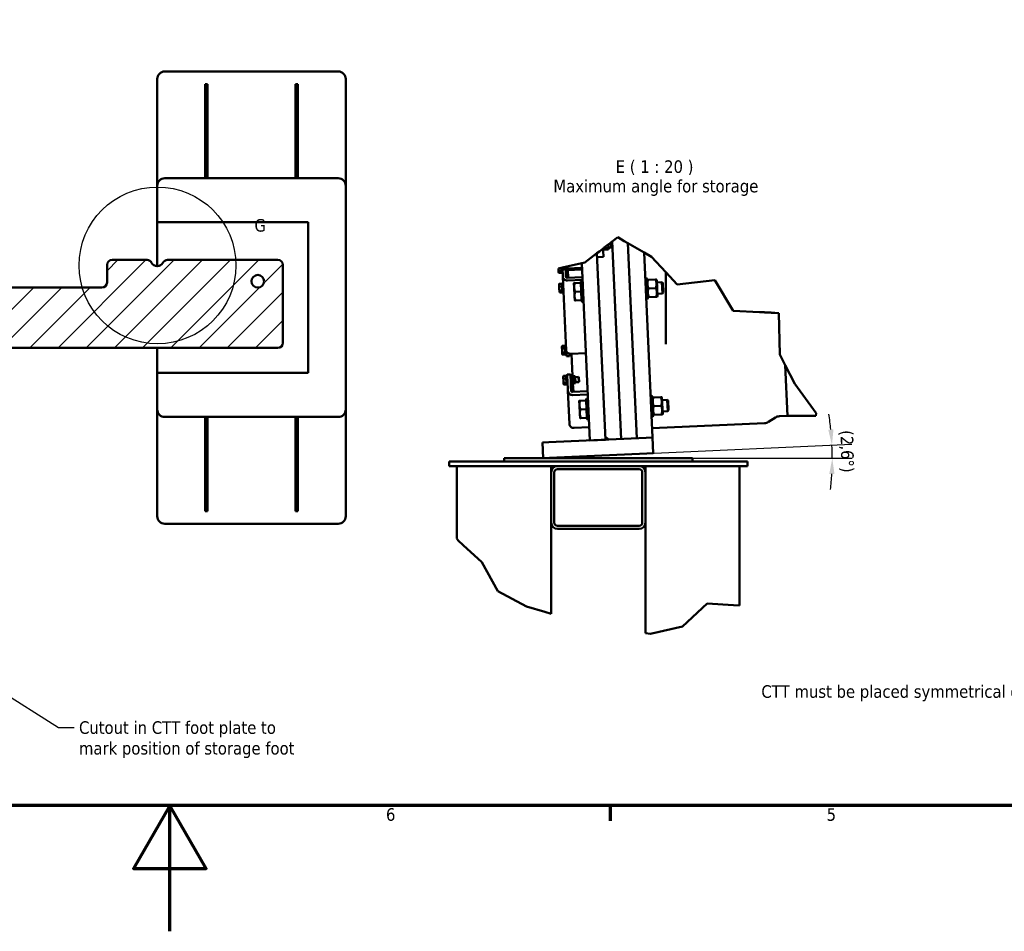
# Model space of a CAD drawing. Header units: millimetres. Extents: x 0 to 63075, y 0 to 44550.
# Tile 5 of 31: x 29744 to 41500, y 0 to 10884. Entities that reach past the tile are written whole.
import ezdxf

# ---------------------------------------------------------------- set-up
doc = ezdxf.new("R2010")
doc.units = ezdxf.units.MM
doc.header["$LTSCALE"] = 75
for name, color, linetype, lineweight in [('Border (ISO)', 7, 'Continuous', 70), ('Break Line (ISO)', 7, 'Continuous', 50), ('Detail Boundary (ISO)', 7, 'Continuous', 25), ('Dimension (ISO)', 7, 'Continuous', 25), ('Hatch (ISO)', 7, 'Continuous', 18), ('Symbol (ISO)', 7, 'Continuous', 25), ('Visible (ISO)', 7, 'Continuous', 50)]:
    doc.layers.add(name, color=color, linetype=linetype, lineweight=lineweight)
doc.styles.add('Label Text (ISO)', font='tahoma.ttf')
doc.styles.add('Note Text (ISO)', font='tahoma.ttf')
doc.dimstyles.new('Default (ISO)', dxfattribs={"dimscale": 75, "dimtxt": 2, "dimasz": 2.5, "dimexe": 3.175, "dimexo": 0, "dimgap": 0.762, "dimtad": 1, "dimrnd": 1e-08, "dimtxsty": 'Note Text (ISO)', "dimcen": 0.09, "dimdle": 10, "dimclrd": 256, "dimclre": 256, "dimclrt": 256, "dimazin": 2, "dimtfac": 1, "dimtmove": 0, "dimatfit": 3, "dimfxl": 1, "dimtolj": 1, "dimtzin": 0, "dimlwd": -1, "dimlwe": -1, "dimarcsym": 0})
doc.dimstyles.new('Default - Method 1b (ISO)$7', dxfattribs={"dimscale": 75, "dimtxt": 2, "dimasz": 2.5, "dimexe": 3.175, "dimexo": 0, "dimgap": 0.762, "dimtad": 1, "dimtoh": 1, "dimrnd": 1e-08, "dimtxsty": 'Note Text (ISO)', "dimcen": 0.09, "dimdle": 10, "dimclrd": 256, "dimclre": 256, "dimclrt": 256, "dimazin": 2, "dimtfac": 1.75, "dimtmove": 0, "dimatfit": 3, "dimfxl": 1, "dimtolj": 1, "dimlwd": -1, "dimlwe": -1, "dimarcsym": 0})

# ---------------------------------------------------------------- blocks, each defined once
blk = doc.blocks.new('Borders Default Border')
at = {"layer": 'Border (ISO)'}
blk.add_line((490.58, 20), (490.58, 17.6), dxfattribs=at)
at = {"layer": 'Border (ISO)', "flags": 128}
for points in [[(20, 20), (20, 574), (821, 574), (821, 20), (20, 20)], [(420.5, 0), (420.5, 20), (414.73, 10), (426.27, 10), (420.5, 20)]]:
    blk.add_lwpolyline(points, dxfattribs=at)
at = {"layer": 'Border (ISO)', "char_height": 2, "attachment_point": 7, "style": 'Label Text (ISO)'}
for s, insert in [('6', (454.9, 17.56)), ('5', (525.04, 17.56))]:
    blk.add_mtext(s, dxfattribs=dict(at, insert=insert))
blk = doc.blocks.new('*D32')
at = {"layer": 'Defpoints', "color": 0, "transparency": 16777216}
for p in [(35996, 5648), (37232, 5704), (37777, 5648), (39444, 5751)]:
    blk.add_point(p, dxfattribs=at)
at = {"layer": 'Dimension (ISO)', "transparency": 16777216}
for p, q in [((37232, 5704), (39680, 5814)), ((37777, 5648), (39684, 5648))]:
    blk.add_line(p, q, dxfattribs=at)
for start, end in [(5.6886, 8.8029), (0, 2.5743), (353.7714, 356.8857)]:
    blk.add_arc((35996, 5648), 3450, start, end, dxfattribs=at)
for points in [[(39460, 5992), (39398, 5988), (39442, 5803)], [(39410, 5461), (39472, 5460), (39446, 5648)]]:
    blk.add_solid(points, dxfattribs=at)
at = {"layer": 'Dimension (ISO)', "transparency": 16777216, "insert": (39695, 5985), "char_height": 150, "attachment_point": 1, "rotation": 271.1847, "style": 'Note Text (ISO)'}
blk.add_mtext('\\A1;(2,6°)', dxfattribs=at)
blk = doc.blocks.new('2dDetail2')
at = {"layer": 'Detail Boundary (ISO)'}
blk.add_circle((418.52, 106), 12.48, dxfattribs=at)
at = {"layer": 'Detail Boundary (ISO)', "insert": (433.96, 111.34), "char_height": 2, "attachment_point": 7, "style": 'Label Text (ISO)'}
blk.add_mtext('G', dxfattribs=at)

msp = doc.modelspace()

# ---------------------------------------------------------------- hatches: boundary and pattern name
at = {"layer": 'Hatch (ISO)'}
h = msp.add_hatch(dxfattribs=at)
h.set_pattern_fill('ANSI31', color=256, scale=1905, style=0)
h.set_pattern_definition([(45, (0, 0), (-168.3798, 168.3798), [])])
edge = h.paths.add_edge_path()
edge.add_ellipse((23946.6591, 7955.5212), major_axis=(0, 60), ratio=1, start_angle=0, end_angle=90)
edge.add_line((23886.6591, 7955.5212), (23886.6591, 7745.5212))
edge.add_ellipse((23826.6591, 7745.5212), major_axis=(60, 0), ratio=1, start_angle=270, end_angle=360, ccw=False)
edge.add_line((23826.6591, 7685.5212), (21546.6591, 7685.5212))
edge.add_ellipse((21546.6591, 7745.5212), major_axis=(0, -60), ratio=1, start_angle=270, end_angle=360, ccw=False)
edge.add_line((21486.6591, 7745.5212), (21486.6591, 7955.5212))
edge.add_ellipse((21426.6591, 7955.5212), major_axis=(60, 0), ratio=1, start_angle=0, end_angle=90)
edge.add_line((21426.6591, 8015.5212), (21007.5929, 8015.5212))
edge.add_ellipse((21007.5929, 7955.5212), major_axis=(0, 60), ratio=1, start_angle=0, end_angle=63.61220004)
edge.add_ellipse((20886.6591, 8015.5212), major_axis=(67.1855, -33.3333), ratio=1, start_angle=232.77559992, end_angle=360, ccw=False)
edge.add_ellipse((20765.7252, 7955.5212), major_axis=(53.7484, 26.6667), ratio=1, start_angle=0, end_angle=63.61220004)
edge.add_line((20765.7252, 8015.5212), (19446.6591, 8015.5212))
edge.add_ellipse((19446.6591, 7955.5212), major_axis=(0, 60), ratio=1, start_angle=0, end_angle=90)
edge.add_line((19386.6591, 7955.5212), (19386.6591, 7025.5212))
edge.add_ellipse((19446.6591, 7025.5212), major_axis=(-60, 0), ratio=1, start_angle=0, end_angle=90)
edge.add_line((19446.6591, 6965.5212), (32826.6591, 6965.5212))
edge.add_ellipse((32826.6591, 7025.5212), major_axis=(0, -60), ratio=1, start_angle=0, end_angle=90)
edge.add_line((32886.6591, 7025.5212), (32886.6591, 7955.5212))
edge.add_ellipse((32826.6591, 7955.5212), major_axis=(60, 0), ratio=1, start_angle=0, end_angle=90)
edge.add_line((32826.6591, 8015.5212), (31507.5929, 8015.5212))
edge.add_ellipse((31507.5929, 7955.5212), major_axis=(0, 60), ratio=1, start_angle=0, end_angle=63.61220004)
edge.add_ellipse((31386.6591, 8015.5212), major_axis=(67.1855, -33.3333), ratio=1, start_angle=232.77559992, end_angle=360, ccw=False)
edge.add_ellipse((31265.7252, 7955.5212), major_axis=(53.7484, 26.6667), ratio=1, start_angle=0, end_angle=63.61220004)
edge.add_line((31265.7252, 8015.5212), (30846.6591, 8015.5212))
edge.add_ellipse((30846.6591, 7955.5212), major_axis=(0, 60), ratio=1, start_angle=0, end_angle=90)
edge.add_line((30786.6591, 7955.5212), (30786.6591, 7745.5212))
edge.add_ellipse((30726.6591, 7745.5212), major_axis=(60, 0), ratio=1, start_angle=270, end_angle=360, ccw=False)
edge.add_line((30726.6591, 7685.5212), (28446.6591, 7685.5212))
edge.add_ellipse((28446.6591, 7745.5212), major_axis=(0, -60), ratio=1, start_angle=270, end_angle=360, ccw=False)
edge.add_line((28386.6591, 7745.5212), (28386.6591, 7955.5212))
edge.add_ellipse((28326.6591, 7955.5212), major_axis=(60, 0), ratio=1, start_angle=0, end_angle=90)
edge.add_line((28326.6591, 8015.5212), (23946.6591, 8015.5212))
edge = h.paths.add_edge_path(flags=0)
edge.add_ellipse((19686.6591, 7760.5212), major_axis=(-75, 0), ratio=1, start_angle=0, end_angle=360)
edge = h.paths.add_edge_path(flags=0)
edge.add_ellipse((32586.6591, 7760.5212), major_axis=(-75, 0), ratio=1, start_angle=0, end_angle=360)

# ---------------------------------------------------------------- linework, layer by layer
at = {"layer": 'Break Line (ISO)'}
for p, q in [((36802.9682, 8224.0667), (36816.8682, 8234.8472)), ((36818.0627, 8235.7736), (36816.8682, 8234.8472)), ((36883.5234, 8286.5427), (36818.0627, 8235.7736)), ((36961.4068, 8241.3458), (36883.5234, 8286.5427)), ((36961.4068, 8241.3458), (37006.683, 8215.0714)), ((36636.6976, 8095.1128), (36665.9337, 8117.7873)), ((36709.2436, 8151.3771), (36665.9337, 8117.7873)), ((36717.4051, 8157.7068), (36709.2436, 8151.3771)), ((36724.1296, 8162.9221), (36770.9762, 8199.2548)), ((36802.7301, 8223.8821), (36773.8096, 8201.4523)), ((37006.683, 8215.0714), (37199.4007, 8103.2345)), ((36492.6419, 7983.388), (36636.6976, 8095.1128)), ((37286.6129, 8052.6239), (37199.4007, 8103.2345)), ((37458.4623, 7869.565), (37286.6129, 8052.6239)), ((36175.6843, 7912.6027), (36209.8711, 7920.2375)), ((36212.8446, 7920.9016), (36209.8711, 7920.2375)), ((36223.994, 7923.3915), (36215.632, 7921.5241)), ((36276.0246, 7935.0114), (36223.994, 7923.3915)), ((36276.0246, 7935.0114), (36454.4152, 7974.8509)), ((36454.4152, 7974.8509), (36492.6419, 7983.388)), ((37595.7255, 7723.3484), (37458.4623, 7869.565)), ((38042.5484, 7774.0795), (37595.7255, 7723.3484)), ((38261.5605, 7408.8699), (38042.5484, 7774.0795)), ((38577.6747, 7392.8534), (38261.5605, 7408.8699)), ((38807.7377, 7381.1968), (38758.4127, 7383.6959)), ((38819.6939, 6884.4378), (38807.7377, 7381.1968)), ((38883.9998, 6759.5819), (38819.6939, 6884.4378)), ((38998.8866, 6536.5185), (38883.9998, 6759.5819)), ((39254.5921, 6184.6726), (38998.8866, 6536.5185)), ((39249.3544, 6154.4067), (39254.5921, 6184.6726)), ((34964.7123, 4688.6594), (34978.305, 4666.6109)), ((34978.305, 4666.6109), (35039.7123, 4610.0339)), ((35261.5809, 4405.6179), (35039.7123, 4610.0339)), ((35452.6949, 4061.3943), (35261.5809, 4405.6179)), ((35793.7235, 3879.0006), (35452.6949, 4061.3943)), ((37953.4354, 3913.4471), (37658.1246, 3638.3897)), ((38264.7123, 3892.9559), (37953.4354, 3913.4471)), ((38264.7123, 3892.9559), (38339.7123, 3888.0187)), ((36014.7123, 3813.0018), (35793.7235, 3879.0006)), ((36014.7123, 3813.0018), (36089.7123, 3790.6029)), ((37214.7123, 3557.5414), (37274.0958, 3551.5428)), ((37274.0958, 3551.5428), (37289.7123, 3555.0744)), ((37658.1246, 3638.3897), (37289.7123, 3555.0744))]:
    msp.add_line(p, q, dxfattribs=at)
for points, weights in [([(36717.4051, 8157.7068), (36718.7963, 8158.7858), (36720.1255, 8159.8167)], [1, 1.00024773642, 1]), ([(36720.1255, 8159.8167), (36721.7868, 8161.1052), (36724.1296, 8162.9221)], [1.00703199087, 1.01009292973, 1.00422787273]), ([(36770.9762, 8199.2548), (36772.4813, 8200.4221), (36773.8096, 8201.4523)], [1.00391524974, 1.00513567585, 1.00357783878]), ([(36802.7301, 8223.8821), (36802.9682, 8224.0667), (36802.9682, 8224.0667)], [1, 1.00121559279, 1.00121559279]), ([(36175.6795, 7912.6016), (36175.6819, 7912.6021), (36175.6843, 7912.6027)], [1, 1.00000332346, 1.00000663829]), ([(36212.8446, 7920.9016), (36214.2028, 7921.2049), (36215.632, 7921.5241)], [1, 1.00032395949, 1]), ([(38624.7042, 7390.4705), (38668.5669, 7388.2482), (38711.3833, 7386.0788)], [1, 1.00001645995, 1])]:
    msp.add_rational_spline(points, weights, degree=2, dxfattribs=at)
for points, knots in [([(38577.6747, 7392.8534), (38582.5177, 7392.608), (38587.6585, 7392.3475), (38597.4195, 7391.853), (38602.0457, 7391.6186), (38611.8452, 7391.1221), (38617.5892, 7390.831), (38623.4107, 7390.5361), (38624.0623, 7390.5031), (38624.7042, 7390.4705)], [0, 0, 0, 0, 0.3918442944, 0.3918442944, 0.7836885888, 0.7836885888, 1.3543708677, 1.3543708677, 1.4274228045, 1.4274228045, 1.4274228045, 1.4274228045]), ([(38711.3833, 7386.0788), (38712.0217, 7386.0464), (38712.6697, 7386.0136), (38718.5193, 7385.7172), (38724.3012, 7385.4243), (38734.1282, 7384.9264), (38738.7256, 7384.6934), (38748.4439, 7384.201), (38753.5714, 7383.9412), (38758.4127, 7383.6959)], [9.1550922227, 9.1550922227, 9.1550922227, 9.1550922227, 9.2285358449, 9.2285358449, 9.8091152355, 9.8091152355, 10.2011641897, 10.2011641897, 10.5932131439, 10.5932131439, 10.5932131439, 10.5932131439])]:
    msp.add_open_spline(points, degree=3, knots=knots, dxfattribs=at)
at = {"layer": 'Visible (ISO)'}
for p, q in [((33546.6591, 10265.5212), (31476.6591, 10265.5212)), ((31386.6591, 10175.5212), (31386.6591, 8900.5212)), ((31986.6591, 10115.5212), (31956.6591, 10115.5212)), ((31956.6591, 10115.5212), (31956.6591, 10085.2895)), ((31986.6591, 10115.5212), (31986.6591, 10085.2895)), ((33066.6591, 10115.5212), (33036.6591, 10115.5212)), ((33036.6591, 10115.5212), (33036.6591, 10085.2895)), ((33066.6591, 10115.5212), (33066.6591, 10085.2895)), ((33636.6591, 8900.5212), (33636.6591, 10175.5212)), ((31956.6591, 9079.3556), (31956.6591, 10085.2895)), ((31986.6591, 9079.3556), (31986.6591, 10085.2895)), ((33036.6591, 9079.3556), (33036.6591, 10085.2895)), ((33066.6591, 9079.3556), (33066.6591, 10085.2895)), ((31956.6591, 9079.3556), (31956.6591, 9049.5873)), ((31986.6591, 9079.3556), (31986.6591, 9049.5873)), ((33036.6591, 9079.3556), (33036.6591, 9049.5873)), ((33066.6591, 9079.3556), (33066.6591, 9049.5873)), ((33546.6591, 8990.5212), (31476.6591, 8990.5212)), ((31956.6591, 8990.5212), (31956.6591, 9049.5873)), ((31986.6591, 8990.5212), (31986.6591, 9049.5873)), ((33036.6591, 8990.5212), (33036.6591, 9049.5873)), ((33066.6591, 8990.5212), (33066.6591, 9049.5873)), ((31386.6591, 8900.5212), (31386.6591, 8465.5212)), ((33636.6591, 6230.5212), (33636.6591, 8900.5212)), ((31386.6591, 7940.5212), (31386.6591, 8465.5212)), ((31386.6591, 8465.5212), (33186.6591, 8465.5212)), ((33186.6591, 8465.5212), (33186.6591, 6665.5212)), ((36818.0627, 8235.7736), (36818.1019, 8234.9026)), ((36818.1019, 8234.9026), (36818.0627, 8235.7736)), ((36818.1019, 8234.9026), (36924.0945, 5877.4638)), ((36924.0945, 5877.4638), (36818.1019, 8234.9026)), ((36709.2436, 8151.3771), (36710.6634, 8119.7984)), ((36718.463, 8134.1765), (36710.034, 8133.7975)), ((36710.6634, 8119.7984), (36713.5108, 8056.4697)), ((36718.463, 8134.1765), (36717.4051, 8157.7068)), ((36721.1464, 8137.1125), (36718.463, 8134.1765)), ((36720.1255, 8159.8167), (36721.1464, 8137.1125)), ((36720.6411, 8148.3511), (36724.1836, 8142.8064)), ((36725.8839, 8157.378), (36770.0532, 8159.3639)), ((36726.6819, 8139.6302), (36770.8512, 8141.6161)), ((36776.085, 8150.844), (36773.0544, 8145.0036)), ((36776.085, 8150.844), (36773.8096, 8201.4523)), ((36775.5376, 8163.0192), (36805.4062, 8164.3621)), ((36805.4062, 8164.3621), (36802.7301, 8223.8821)), ((36807.5145, 8219.912), (36802.9682, 8224.0667)), ((36809.7962, 8169.165), (36805.4062, 8164.3621)), ((36807.5145, 8219.912), (36809.7962, 8169.165)), ((37006.683, 8215.0714), (37111.4053, 5885.8855)), ((37111.4053, 5885.8855), (37006.683, 8215.0714)), ((31265.7252, 8015.5212), (30846.6591, 8015.5212)), ((32826.6591, 8015.5212), (31507.5929, 8015.5212)), ((36636.6976, 8095.1128), (36736.7838, 5869.0421)), ((36713.6686, 8052.9598), (36638.7443, 8049.5911)), ((36713.5108, 8056.4697), (36713.6686, 8052.9598)), ((37199.4007, 8103.2345), (37298.7161, 5894.3071)), ((30786.6591, 7955.5212), (30786.6591, 7745.5212)), ((32886.6591, 7025.5212), (32886.6591, 7955.5212)), ((36175.6795, 7912.6016), (36175.7186, 7911.7334)), ((36175.7186, 7911.7334), (36177.4538, 7873.1387)), ((36211.3505, 7887.3313), (36180.9005, 7885.9623)), ((36209.8711, 7920.2375), (36211.3505, 7887.3313)), ((36211.3505, 7887.3313), (36212.4874, 7862.0452)), ((36215.5513, 7860.6998), (36212.8446, 7920.9016)), ((36215.632, 7921.5241), (36218.4873, 7858.0165)), ((36223.994, 7923.3915), (36225.7957, 7883.3189)), ((36227.059, 7855.2223), (36225.7957, 7883.3189)), ((36263.2579, 7885.0032), (36264.5211, 7856.9066)), ((36272.8074, 7860.4588), (36271.3839, 7892.1195)), ((36274.1704, 7892.763), (36275.4908, 7863.3948)), ((36456.882, 7919.9853), (36277.0637, 7911.9005)), ((36457.7242, 7901.2542), (36277.9059, 7893.1694)), ((36293.2079, 7803.2996), (36289.1445, 7893.6747)), ((36454.4152, 7974.8509), (36549.473, 5860.6205)), ((36177.4538, 7873.1387), (36177.7098, 7867.4445)), ((36177.7098, 7867.4445), (36181.7674, 7861.0936)), ((36212.4874, 7862.0452), (36182.0374, 7860.6762)), ((36212.0478, 7871.8224), (36215.0452, 7871.9572)), ((36215.5513, 7860.6998), (36218.4873, 7858.0165)), ((36218.4873, 7858.0165), (36226.9163, 7858.3955)), ((36227.059, 7855.2223), (36228.2094, 7829.6351)), ((36228.9387, 7813.4135), (36228.2094, 7829.6351)), ((36268.2679, 6938.6722), (36228.9387, 7813.4135)), ((36272.8074, 7860.4588), (36264.3785, 7860.0798)), ((36265.6715, 7831.3195), (36264.5211, 7856.9066)), ((36265.6715, 7831.3195), (36266.4009, 7815.0979)), ((36275.4908, 7863.3948), (36272.8074, 7860.4588)), ((36274.9855, 7874.6334), (36276.7422, 7871.8837)), ((36280.7769, 7871.46), (36290.1244, 7871.8803)), ((36281.9692, 7802.7943), (36461.7876, 7810.8791)), ((36463.2462, 7778.436), (36283.4279, 7770.3512)), ((36445.3883, 7758.173), (36449.8606, 7763.0663)), ((36449.8606, 7763.0663), (36463.9089, 7763.6979)), ((36449.8606, 7763.0663), (36460.9772, 7515.8161)), ((37227.2003, 7798.0162), (37213.152, 7797.3846)), ((37238.3169, 7550.766), (37227.2003, 7798.0162)), ((37232.0936, 7793.544), (37227.2003, 7798.0162)), ((37232.0936, 7793.544), (37242.7891, 7555.6593)), ((37233.1379, 7770.3174), (37237.027, 7777.8122)), ((37246.2285, 7778.2259), (37335.523, 7782.2407)), ((37349.2705, 7775.5389), (37344.7245, 7782.6544)), ((37357.8775, 7584.1073), (37349.2705, 7775.5389)), ((37458.4623, 7869.565), (37458.4623, 7009.4924)), ((30726.6591, 7685.5212), (28446.6591, 7685.5212)), ((36184.1863, 7723.3978), (36186.1582, 7727.1977)), ((36184.1863, 7723.3978), (36184.604, 7714.1079)), ((36184.604, 7714.1079), (36186.4713, 7672.5752)), ((36186.4713, 7672.5752), (36188.0748, 7636.9105)), ((36218.3588, 7731.4577), (36187.9088, 7730.0887)), ((36219.7796, 7699.8573), (36189.3296, 7698.4882)), ((36222.0935, 7648.3923), (36191.6435, 7647.0232)), ((36218.3588, 7731.4577), (36219.7796, 7699.8573)), ((36218.7786, 7722.119), (36221.776, 7722.2537)), ((36219.7796, 7699.8573), (36222.0935, 7648.3923)), ((36221.2699, 7733.5111), (36223.9532, 7736.4471)), ((36226.0702, 7626.744), (36221.2699, 7733.5111)), ((36222.0935, 7648.3923), (36222.9866, 7628.5278)), ((36223.9532, 7736.4471), (36232.3822, 7736.8261)), ((36223.9532, 7736.4471), (36229.0062, 7624.0606)), ((36361.814, 7738.4618), (36364.1299, 7686.9513)), ((36364.1299, 7686.9513), (36368.7618, 7583.9304)), ((36443.1068, 7742.1168), (36371.0154, 7738.8755)), ((36443.1068, 7742.1168), (36447.7387, 7639.0959)), ((36443.4344, 7734.8304), (36446.4318, 7734.9652)), ((36456.0838, 7520.2883), (36445.3883, 7758.173)), ((37250.8604, 7675.205), (37340.1549, 7679.2197)), ((37350.5422, 7747.255), (37412.5275, 7750.0419)), ((37418.5911, 7615.1781), (37412.5275, 7750.0419)), ((37422.1336, 7741.2627), (37412.5275, 7750.0419)), ((37422.1336, 7741.2627), (37427.3706, 7624.7839)), ((36188.0748, 7636.9105), (36188.2287, 7633.4886)), ((36188.2287, 7633.4886), (36190.5336, 7629.881)), ((36222.9866, 7628.5278), (36192.5366, 7627.1588)), ((36222.5667, 7637.8666), (36225.5641, 7638.0013)), ((36226.0702, 7626.744), (36229.0062, 7624.0606)), ((36229.0062, 7624.0606), (36237.4352, 7624.4396)), ((36368.7618, 7583.9304), (36371.0778, 7532.42)), ((36447.7387, 7639.0959), (36375.6473, 7635.8546)), ((36452.3707, 7536.075), (36380.2792, 7532.8337)), ((36447.7387, 7639.0959), (36452.3707, 7536.075)), ((36452.0431, 7543.3613), (36455.0404, 7543.4961)), ((37238.3169, 7550.766), (37224.2686, 7550.1344)), ((37242.7891, 7555.6593), (37238.3169, 7550.766)), ((37241.7448, 7578.8858), (37246.2909, 7571.7703)), ((37255.4923, 7572.1841), (37344.7869, 7576.1988)), ((37357.8775, 7584.1073), (37353.9883, 7576.6125)), ((37356.6058, 7612.3912), (37418.5911, 7615.1781)), ((37427.3706, 7624.7839), (37418.5911, 7615.1781)), ((36456.0838, 7520.2883), (36460.9772, 7515.8161)), ((36460.9772, 7515.8161), (36475.0255, 7516.4477)), ((19446.6591, 6965.5212), (32826.6591, 6965.5212)), ((31386.6591, 6665.5212), (31386.6591, 6965.5212)), ((36217.5736, 6980.814), (36221.0448, 6987.5034)), ((36217.5736, 6980.814), (36217.8595, 6974.4541)), ((36217.8595, 6974.4541), (36219.6247, 6935.1938)), ((36251.7263, 6989.3124), (36221.2763, 6987.9433)), ((36252.9231, 6962.6951), (36222.4731, 6961.326)), ((36251.7263, 6989.3124), (36252.9231, 6962.6951)), ((36252.1659, 6979.5352), (36255.1633, 6979.6699)), ((36252.9231, 6962.6951), (36255.2567, 6910.7917)), ((36254.6571, 6990.9273), (36257.3404, 6993.8633)), ((36259.4575, 6884.1602), (36254.6571, 6990.9273)), ((36257.3404, 6993.8633), (36265.7694, 6994.2423)), ((36257.3404, 6993.8633), (36262.3934, 6881.4768)), ((36271.4412, 6868.0945), (36268.2679, 6938.6722)), ((36219.6247, 6935.1938), (36221.3599, 6896.5991)), ((36221.3599, 6896.5991), (36221.616, 6890.9048)), ((36221.616, 6890.9048), (36225.6735, 6884.5539)), ((36255.2567, 6910.7917), (36224.8067, 6909.4226)), ((36256.3936, 6885.5056), (36225.9436, 6884.1365)), ((36255.2567, 6910.7917), (36256.3936, 6885.5056)), ((36255.954, 6895.2828), (36258.9513, 6895.4176)), ((36259.4575, 6884.1602), (36262.3934, 6881.4768)), ((36262.3934, 6881.4768), (36270.8224, 6881.8558)), ((36271.554, 6865.585), (36271.4412, 6868.0945)), ((36271.554, 6865.585), (36309.0161, 6867.2693)), ((36307.6871, 6896.8295), (36308.9033, 6869.7788)), ((36316.7136, 6883.9191), (36308.2846, 6883.5401)), ((36308.9033, 6869.7788), (36309.0161, 6867.2693)), ((36316.7136, 6883.9191), (36316.1852, 6895.6713)), ((36319.3969, 6886.8551), (36316.7136, 6883.9191)), ((36319.0056, 6895.5574), (36319.3969, 6886.8551)), ((36320.5164, 6895.5506), (36320.6483, 6895.3441)), ((36322.7571, 6895.6099), (36502.5754, 6903.6947)), ((36324.683, 6894.9204), (36341.2053, 6895.6632)), ((36345.9444, 6630.3577), (36334.0305, 6895.3406)), ((36345.2765, 6896.6223), (36345.1856, 6896.4473)), ((38911.2395, 6153.7285), (38883.9998, 6759.5819)), ((38883.9998, 6759.5819), (38911.2395, 6153.7285)), ((31386.6591, 6665.5212), (31386.6591, 6230.5212)), ((33186.6591, 6665.5212), (31386.6591, 6665.5212)), ((36233.5853, 6624.6875), (36235.5572, 6628.4875)), ((36233.5853, 6624.6875), (36234.003, 6615.3977)), ((36234.003, 6615.3977), (36235.8704, 6573.8649)), ((36267.7578, 6632.7475), (36237.3078, 6631.3784)), ((36269.1786, 6601.147), (36238.7286, 6599.7779)), ((36267.7578, 6632.7475), (36269.1786, 6601.147)), ((36268.1777, 6623.4087), (36271.175, 6623.5435)), ((36269.1786, 6601.147), (36271.4925, 6549.682)), ((36270.6689, 6634.8009), (36273.3522, 6637.7368)), ((36275.4692, 6528.0337), (36270.6689, 6634.8009)), ((36273.3522, 6637.7368), (36281.7812, 6638.1158)), ((36273.3522, 6637.7368), (36278.4052, 6525.3504)), ((36281.3445, 6647.8293), (36318.8066, 6649.5136)), ((36281.9972, 6633.3118), (36281.3445, 6647.8293)), ((36285.4436, 6556.6576), (36281.9972, 6633.3118)), ((36318.8066, 6649.5136), (36319.4594, 6634.9961)), ((36327.6723, 6640.1791), (36319.2434, 6639.8001)), ((36322.9058, 6558.3419), (36319.4594, 6634.9961)), ((36332.7253, 6527.7927), (36327.6723, 6640.1791)), ((36330.6083, 6637.4958), (36327.6723, 6640.1791)), ((36330.6083, 6637.4958), (36335.4087, 6530.7286)), ((36331.1136, 6626.2571), (36332.6165, 6629.1533)), ((36336.5969, 6629.9374), (36353.1191, 6630.6803)), ((36336.6536, 6628.6765), (36353.1758, 6629.4194)), ((36338.7025, 6583.1048), (36355.2248, 6583.8476)), ((36358.9106, 6627.5069), (36357.1538, 6630.2566)), ((36358.9106, 6627.5069), (36377.6416, 6628.3491)), ((36358.9106, 6627.5069), (36362.7003, 6543.2171)), ((36377.6416, 6628.3491), (36381.4314, 6544.0592)), ((36378.189, 6616.1739), (36416.9736, 6617.9177)), ((36419.6685, 6557.9782), (36416.9736, 6617.9177)), ((36421.7769, 6613.5281), (36416.9736, 6617.9177)), ((36421.7769, 6613.5281), (36424.0585, 6562.7811)), ((36235.8704, 6573.8649), (36237.4739, 6538.2002)), ((36237.4739, 6538.2002), (36237.6277, 6534.7783)), ((36237.6277, 6534.7783), (36239.9326, 6531.1707)), ((36271.4925, 6549.682), (36241.0425, 6548.313)), ((36272.3856, 6529.8176), (36241.9356, 6528.4485)), ((36271.4925, 6549.682), (36272.3856, 6529.8176)), ((36271.9657, 6539.1563), (36274.9631, 6539.2911)), ((36275.4692, 6528.0337), (36278.4052, 6525.3504)), ((36278.4052, 6525.3504), (36286.8342, 6525.7293)), ((36286.4537, 6534.193), (36285.4436, 6556.6576)), ((36288.3481, 6492.0572), (36286.4537, 6534.193)), ((36288.3481, 6492.0572), (36289.3582, 6469.5927)), ((36290.1787, 6451.3417), (36289.3582, 6469.5927)), ((36322.9058, 6558.3419), (36323.9158, 6535.8773)), ((36323.9158, 6535.8773), (36325.8103, 6493.7416)), ((36332.7253, 6527.7927), (36324.2964, 6527.4137)), ((36326.8203, 6471.277), (36325.8103, 6493.7416)), ((36326.8203, 6471.277), (36327.6409, 6453.026)), ((36335.4087, 6530.7286), (36332.7253, 6527.7927)), ((36334.9034, 6541.9673), (36336.6601, 6539.2176)), ((36340.6948, 6538.7939), (36357.217, 6539.5368)), ((36354.5209, 6439.6042), (36350.0423, 6539.2142)), ((36362.7003, 6543.2171), (36361.1974, 6540.3209)), ((36362.7003, 6543.2171), (36381.4314, 6544.0592)), ((36380.884, 6556.2344), (36419.6685, 6557.9782)), ((36424.0585, 6562.7811), (36419.6685, 6557.9782)), ((36307.873, 6057.7937), (36290.1787, 6451.3417)), ((36343.2822, 6439.0989), (36523.1006, 6447.1837)), ((36524.7417, 6410.6817), (36344.9234, 6402.5969)), ((36508.5508, 6353.3422), (36513.0231, 6358.2355)), ((36519.2463, 6115.4575), (36508.5508, 6353.3422)), ((36513.0231, 6358.2355), (36527.0714, 6358.8671)), ((36513.0231, 6358.2355), (36524.1397, 6110.9853)), ((37290.3628, 6393.1854), (37276.3145, 6392.5538)), ((37301.4794, 6145.9352), (37290.3628, 6393.1854)), ((37295.2561, 6388.7132), (37290.3628, 6393.1854)), ((37295.2561, 6388.7132), (37305.9516, 6150.8285)), ((37296.3004, 6365.4867), (37300.1895, 6372.9814)), ((37309.391, 6373.3951), (37398.6855, 6377.4099)), ((37412.433, 6370.7081), (37407.887, 6377.8236)), ((37421.04, 6179.2765), (37412.433, 6370.7081)), ((36424.9765, 6333.631), (36427.2924, 6282.1205)), ((36427.2924, 6282.1205), (36431.9243, 6179.0996)), ((36506.2693, 6337.286), (36434.1779, 6334.0447)), ((36510.9012, 6234.2651), (36438.8098, 6231.0238)), ((36506.2693, 6337.286), (36510.9012, 6234.2651)), ((36506.5969, 6329.9996), (36509.5943, 6330.1344)), ((36510.9012, 6234.2651), (36515.5332, 6131.2442)), ((37314.0229, 6270.3742), (37403.3174, 6274.3889)), ((37413.7047, 6342.4242), (37475.69, 6345.2111)), ((37481.7536, 6210.3473), (37475.69, 6345.2111)), ((37485.2961, 6336.4319), (37475.69, 6345.2111)), ((37485.2961, 6336.4319), (37490.5331, 6219.9531)), ((31386.6591, 6230.5212), (31386.6591, 4955.5212)), ((31476.6591, 6140.5212), (33546.6591, 6140.5212)), ((31956.6591, 6140.5212), (31956.6591, 6081.455)), ((31986.6591, 6140.5212), (31986.6591, 6081.455)), ((33036.6591, 6140.5212), (33036.6591, 6081.455)), ((33066.6591, 6140.5212), (33066.6591, 6081.455)), ((33636.6591, 4955.5212), (33636.6591, 6230.5212)), ((36431.9243, 6179.0996), (36434.2403, 6127.5892)), ((36515.5332, 6131.2442), (36443.4417, 6128.0029)), ((36515.2056, 6138.5306), (36518.2029, 6138.6653)), ((36519.2463, 6115.4575), (36524.1397, 6110.9853)), ((37301.4794, 6145.9352), (37287.4311, 6145.3036)), ((37305.9516, 6150.8285), (37301.4794, 6145.9352)), ((37304.9073, 6174.055), (37309.4534, 6166.9396)), ((37318.6548, 6167.3533), (37407.9494, 6171.368)), ((37421.04, 6179.2765), (37417.1508, 6171.7817)), ((37419.7683, 6207.5604), (37481.7536, 6210.3473)), ((37490.5331, 6219.9531), (37481.7536, 6210.3473)), ((38767.6464, 6134.6996), (38683.5797, 6080.9897)), ((38813.91, 6149.3524), (38911.2395, 6153.7285)), ((38911.2395, 6153.7285), (39249.3544, 6154.4067)), ((31956.6591, 6051.6867), (31956.6591, 6081.455)), ((31956.6591, 6051.6867), (31956.6591, 5045.7528)), ((31986.6591, 6051.6867), (31986.6591, 6081.455)), ((31986.6591, 6051.6867), (31986.6591, 5045.7528)), ((33036.6591, 6051.6867), (33036.6591, 6081.455)), ((33036.6591, 6051.6867), (33036.6591, 5045.7528)), ((33066.6591, 6051.6867), (33066.6591, 6081.455)), ((33066.6591, 6051.6867), (33066.6591, 5045.7528)), ((36362.6177, 6009.049), (36542.436, 6017.1338)), ((36524.1397, 6110.9853), (36538.188, 6111.6169)), ((37293.6976, 6005.9265), (38637.3162, 6066.3368)), ((37223.7918, 5890.9385), (36062.465, 5838.7241)), ((36774.2459, 5870.7265), (36735.0994, 5906.5043)), ((37223.7918, 5890.9385), (37298.7161, 5894.3071)), ((37307.1378, 5706.9964), (37298.7161, 5894.3071)), ((35987.5407, 5835.3555), (36062.465, 5838.7241)), ((35995.9623, 5648.0447), (35987.5407, 5835.3555)), ((36736.7838, 5869.0421), (36549.473, 5860.6205)), ((35527.2123, 5648.0447), (35527.2123, 5610.5447)), ((37777.2123, 5648.0447), (35527.2123, 5648.0447)), ((35995.9623, 5648.0447), (36070.8867, 5651.4134)), ((37232.2134, 5703.6277), (36070.8867, 5651.4134)), ((37232.2134, 5703.6277), (37307.1378, 5706.9964)), ((37777.2123, 5648.0447), (37777.2123, 5610.5447)), ((34870.9623, 5554.2947), (34870.9623, 5610.5447)), ((34983.4623, 5610.5447), (34870.9623, 5610.5447)), ((34870.9623, 5554.2947), (34983.4623, 5554.2947)), ((34964.7123, 5554.2947), (34964.7123, 4688.6594)), ((34983.4623, 5610.5447), (38320.9623, 5610.5447)), ((34983.4623, 5554.2947), (38320.9623, 5554.2947)), ((36089.7123, 5554.2947), (36089.7123, 5479.2947)), ((37214.7123, 5554.2947), (37214.7123, 5479.2947)), ((38433.4623, 5610.5447), (38320.9623, 5610.5447)), ((38320.9623, 5554.2947), (38433.4623, 5554.2947)), ((38339.7123, 5554.2947), (38339.7123, 3888.0187)), ((38433.4623, 5610.5447), (38433.4623, 5554.2947)), ((36089.7123, 5479.2947), (36089.7123, 4879.2947)), ((36127.2123, 5479.2947), (36127.2123, 4879.2947)), ((37139.7123, 5516.7947), (36164.7123, 5516.7947)), ((37177.2123, 4879.2947), (37177.2123, 5479.2947)), ((37214.7123, 4879.2947), (37214.7123, 5479.2947)), ((31956.6591, 5015.5212), (31956.6591, 5045.7528)), ((31956.6591, 5015.5212), (31986.6591, 5015.5212)), ((31986.6591, 5015.5212), (31986.6591, 5045.7528)), ((33036.6591, 5015.5212), (33036.6591, 5045.7528)), ((33036.6591, 5015.5212), (33066.6591, 5015.5212)), ((33066.6591, 5015.5212), (33066.6591, 5045.7528)), ((31476.6591, 4865.5212), (33546.6591, 4865.5212)), ((36089.7123, 4879.2947), (36089.7123, 3790.6029)), ((36164.7123, 4841.7947), (37139.7123, 4841.7947)), ((37214.7123, 4879.2947), (37214.7123, 3557.5414)), ((36164.7123, 4804.2947), (37139.7123, 4804.2947))]:
    msp.add_line(p, q, dxfattribs=at)
msp.add_circle((32586.6591, 7760.5212), 75, dxfattribs=at)
for centre, radius, start, end in [((31476.6591, 10175.5212), 90, 90, 180), ((33546.6591, 10175.5212), 90, 0, 90), ((31476.6591, 8900.5212), 90, 90, 180), ((33546.6591, 8900.5212), 90, 0, 90), ((30846.6591, 7955.5212), 60, 90, 180), ((31265.7252, 7955.5212), 60, 26.38779996, 90), ((31507.5929, 7955.5212), 60, 90, 153.61220004), ((32826.6591, 7955.5212), 60, 0, 90), ((31386.6591, 8015.5212), 75, 206.38779996, 333.61220004), ((30726.6591, 7745.5212), 60, 270, 0), ((32826.6591, 7025.5212), 60, 270, 0), ((31476.6591, 6230.5212), 90, 180, 270), ((33546.6591, 6230.5212), 90, 270, 0), ((38818.1208, 6055.697), 93.75, 92.57433779, 122.57433779), ((38633.1053, 6159.9922), 93.75, 272.57433779, 302.57433779), ((36164.7123, 5479.2947), 75, 90, 180), ((37139.7123, 5479.2947), 75, 0, 90), ((36164.7123, 5479.2947), 37.5, 90, 180), ((37139.7123, 5479.2947), 37.5, 0, 90), ((31476.6591, 4955.5212), 90, 180, 270), ((33546.6591, 4955.5212), 90, 270, 0), ((36164.7123, 4879.2947), 75, 180, 270), ((36164.7123, 4879.2947), 37.5, 180, 270), ((37139.7123, 4879.2947), 75, 270, 0), ((37139.7123, 4879.2947), 37.5, 270, 0)]:
    msp.add_arc(centre, radius, start, end, dxfattribs=at)
for centre, major_axis, ratio, start_param, end_param in [((36278.2427, 7885.6769), (-52.447, -2.3581), 0.5, 4.7123889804, 6.2831853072), ((36278.2427, 7885.6769), (-14.9849, -0.6737), 0.5, 4.7123889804, 6.2831853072), ((36281.3857, 7815.7716), (-52.447, -2.3581), 0.8660254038, 0, 1.5707963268), ((36281.3857, 7815.7716), (-14.9849, -0.6737), 0.8660254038, 0, 1.5707963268), ((36320.7149, 6941.0303), (-52.447, -2.3581), 0.8660254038, 0, 1.5707963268), ((36342.6258, 6453.6997), (-52.447, -2.3581), 0.9743700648, 0, 1.5707963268), ((36342.6258, 6453.6997), (-14.9849, -0.6737), 0.9743700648, 0, 1.5707963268), ((36360.32, 6060.1518), (-52.447, -2.3581), 0.9743700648, 0, 1.5707963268)]:
    msp.add_ellipse(centre, major_axis=major_axis, ratio=ratio, start_param=start_param, end_param=end_param, dxfattribs=at)
for points, weights in [([(36725.8839, 8157.378), (36718.7905, 8148.1672), (36726.6819, 8139.6302)], [1, 1.15470053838, 1]), ([(36724.1296, 8162.9221), (36724.9109, 8160.218), (36725.8839, 8157.378)], [1.02759968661, 1.01531623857, 1]), ([(36770.0532, 8159.3639), (36775.2218, 8180.4649), (36770.9762, 8199.2548)], [1, 1.12254235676, 1.05094667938]), ([(36770.8512, 8141.6161), (36777.9447, 8150.8269), (36770.0532, 8159.3639)], [1, 1.15470053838, 1]), ([(36175.6843, 7912.6027), (36175.699, 7912.1679), (36175.7186, 7911.7334)], [1.00254967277, 1.00132079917, 1]), ([(36175.7186, 7911.7334), (36176.2601, 7899.6892), (36180.9005, 7885.9623)], [1, 1.0379548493, 1]), ([(36180.9005, 7885.9623), (36177.19, 7879.0064), (36177.4538, 7873.1387)], [1, 1.0379548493, 1]), ([(36275.7869, 7892.9984), (36276.3177, 7882.9218), (36280.7769, 7871.46)], [1.07731541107, 1.07570823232, 1]), ([(36177.4538, 7873.1387), (36177.7176, 7867.271), (36182.0374, 7860.6762)], [1, 1.0379548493, 1]), ([(36280.7769, 7871.46), (36276.9167, 7871.6107), (36276.7422, 7871.8837)], [1, 1.0738437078, 1.07719130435]), ([(37237.027, 7777.8122), (37237.027, 7777.8122), (37246.2285, 7778.2259)], [1.07735026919, 1.07735026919, 1]), ([(37246.2285, 7778.2259), (37231.3743, 7725.9435), (37250.8604, 7675.205)], [1, 1.15470053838, 1]), ([(37335.523, 7782.2407), (37344.7245, 7782.6544), (37344.7245, 7782.6544)], [1, 1.07735026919, 1.07735026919]), ([(37340.1549, 7679.2197), (37355.0091, 7731.5022), (37335.523, 7782.2407)], [1, 1.15470053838, 1]), ([(36187.9088, 7730.0887), (36184.2743, 7721.4408), (36184.604, 7714.1079)], [1, 1.0379548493, 1]), ([(36184.604, 7714.1079), (36184.9337, 7706.775), (36189.3296, 7698.4882)], [1, 1.0379548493, 1]), ([(36186.1582, 7727.1977), (36186.8811, 7728.5909), (36187.9088, 7730.0887)], [1.01477992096, 1.01005230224, 1]), ([(36189.3296, 7698.4882), (36185.9344, 7684.5177), (36186.4713, 7672.5752)], [1, 1.0379548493, 1]), ([(36186.4713, 7672.5752), (36187.0083, 7660.6327), (36191.6435, 7647.0232)], [1, 1.0379548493, 1]), ([(36191.6435, 7647.0232), (36187.8676, 7641.52), (36188.0748, 7636.9105)], [1, 1.0379548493, 1]), ([(36361.814, 7738.4618), (36361.814, 7738.4618), (36371.0154, 7738.8755)], [1, 1.0379548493, 1]), ([(36371.0154, 7738.8755), (36363.0551, 7710.8574), (36364.1299, 7686.9513)], [1, 1.0379548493, 1]), ([(36364.1299, 7686.9513), (36365.2048, 7663.0453), (36375.6473, 7635.8546)], [1, 1.0379548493, 1]), ([(37250.8604, 7675.205), (37236.0062, 7622.9225), (37255.4923, 7572.1841)], [1, 1.15470053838, 1]), ([(37344.7869, 7576.1988), (37359.6411, 7628.4813), (37340.1549, 7679.2197)], [1, 1.15470053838, 1]), ([(36188.0748, 7636.9105), (36188.2821, 7632.3009), (36192.5366, 7627.1588)], [1, 1.0379548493, 1]), ([(36375.6473, 7635.8546), (36367.687, 7607.8365), (36368.7618, 7583.9304)], [1, 1.0379548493, 1]), ([(36368.7618, 7583.9304), (36369.8367, 7560.0243), (36380.2792, 7532.8337)], [1, 1.0379548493, 1]), ([(36380.2792, 7532.8337), (36371.0778, 7532.42), (36371.0778, 7532.42)], [1, 1.0379548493, 1]), ([(37255.4923, 7572.1841), (37246.2909, 7571.7703), (37246.2909, 7571.7703)], [1, 1.07735026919, 1.07735026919]), ([(37353.9883, 7576.6125), (37353.9883, 7576.6125), (37344.7869, 7576.1988)], [1.07735026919, 1.07735026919, 1]), ([(36221.2763, 6987.9433), (36217.5818, 6980.6307), (36217.8595, 6974.4541)], [1, 1.0379548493, 1]), ([(36217.8595, 6974.4541), (36218.1372, 6968.2776), (36222.4731, 6961.326)], [1, 1.0379548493, 1]), ([(36222.4731, 6961.326), (36219.0832, 6947.238), (36219.6247, 6935.1938)], [1, 1.0379548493, 1]), ([(36221.0448, 6987.5034), (36221.1584, 6987.7223), (36221.2763, 6987.9433)], [1.00225477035, 1.00116302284, 1]), ([(36219.6247, 6935.1938), (36220.1662, 6923.1496), (36224.8067, 6909.4226)], [1, 1.0379548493, 1]), ([(36224.8067, 6909.4226), (36221.0961, 6902.4667), (36221.3599, 6896.5991)], [1, 1.0379548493, 1]), ([(36221.3599, 6896.5991), (36221.6238, 6890.7314), (36225.9436, 6884.1365)], [1, 1.0379548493, 1]), ([(36324.683, 6894.9204), (36320.8228, 6895.0711), (36320.6483, 6895.3441)], [1, 1.0738437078, 1.07719130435]), ([(36324.3897, 6895.6833), (36324.534, 6895.3034), (36324.683, 6894.9204)], [1.00464303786, 1.00235744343, 1]), ([(36341.2053, 6895.6632), (36341.3193, 6896.0581), (36341.4289, 6896.4494)], [1, 1.00235744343, 1.00464303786]), ([(36345.1856, 6896.4473), (36345.0364, 6896.1597), (36341.2053, 6895.6632)], [1.07719130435, 1.0738437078, 1]), ([(36237.3078, 6631.3784), (36233.6733, 6622.7306), (36234.003, 6615.3977)], [1, 1.0379548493, 1]), ([(36234.003, 6615.3977), (36234.3327, 6608.0647), (36238.7286, 6599.7779)], [1, 1.0379548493, 1]), ([(36235.5572, 6628.4875), (36236.2801, 6629.8806), (36237.3078, 6631.3784)], [1.01477992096, 1.01005230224, 1]), ([(36238.7286, 6599.7779), (36235.3334, 6585.8074), (36235.8704, 6573.8649)], [1, 1.0379548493, 1]), ([(36336.5969, 6629.9374), (36329.1328, 6628.9701), (36336.6536, 6628.6765)], [1, 1.15470053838, 1]), ([(36336.6536, 6628.6765), (36330.1856, 6605.5538), (36338.7025, 6583.1048)], [1, 1.15470053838, 1]), ([(36353.1758, 6629.4194), (36360.6399, 6630.3867), (36353.1191, 6630.6803)], [1, 1.15470053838, 1]), ([(36355.2248, 6583.8476), (36361.6927, 6606.9704), (36353.1758, 6629.4194)], [1, 1.15470053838, 1]), ([(36357.217, 6539.5368), (36363.7133, 6562.0291), (36355.2248, 6583.8476)], [1, 1.15470053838, 1]), ([(36235.8704, 6573.8649), (36236.4073, 6561.9225), (36241.0425, 6548.313)], [1, 1.0379548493, 1]), ([(36241.0425, 6548.313), (36237.2666, 6542.8098), (36237.4739, 6538.2002)], [1, 1.0379548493, 1]), ([(36237.4739, 6538.2002), (36237.6811, 6533.5906), (36241.9356, 6528.4485)], [1, 1.0379548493, 1]), ([(36338.7025, 6583.1048), (36332.2062, 6560.6125), (36340.6948, 6538.7939)], [1, 1.15470053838, 1]), ([(36340.6948, 6538.7939), (36336.8346, 6538.9446), (36336.6601, 6539.2176)], [1, 1.0738437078, 1.07719130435]), ([(36361.1974, 6540.3209), (36361.0482, 6540.0333), (36357.217, 6539.5368)], [1.07719130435, 1.0738437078, 1]), ([(37300.1895, 6372.9814), (37300.1895, 6372.9814), (37309.391, 6373.3951)], [1.07735026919, 1.07735026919, 1]), ([(37309.391, 6373.3951), (37294.5368, 6321.1127), (37314.0229, 6270.3742)], [1, 1.15470053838, 1]), ([(37398.6855, 6377.4099), (37407.887, 6377.8236), (37407.887, 6377.8236)], [1, 1.07735026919, 1.07735026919]), ([(37403.3174, 6274.3889), (37418.1716, 6326.6714), (37398.6855, 6377.4099)], [1, 1.15470053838, 1]), ([(36424.9765, 6333.631), (36424.9765, 6333.631), (36434.1779, 6334.0447)], [1, 1.0379548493, 1]), ([(36434.1779, 6334.0447), (36426.2176, 6306.0266), (36427.2924, 6282.1205)], [1, 1.0379548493, 1]), ([(36427.2924, 6282.1205), (36428.3672, 6258.2145), (36438.8098, 6231.0238)], [1, 1.0379548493, 1]), ([(36438.8098, 6231.0238), (36430.8495, 6203.0057), (36431.9243, 6179.0996)], [1, 1.0379548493, 1]), ([(37314.0229, 6270.3742), (37299.1687, 6218.0917), (37318.6548, 6167.3533)], [1, 1.15470053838, 1]), ([(37407.9494, 6171.368), (37422.8036, 6223.6505), (37403.3174, 6274.3889)], [1, 1.15470053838, 1]), ([(36431.9243, 6179.0996), (36432.9992, 6155.1935), (36443.4417, 6128.0029)], [1, 1.0379548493, 1]), ([(36443.4417, 6128.0029), (36434.2403, 6127.5892), (36434.2403, 6127.5892)], [1, 1.0379548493, 1]), ([(37318.6548, 6167.3533), (37309.4534, 6166.9396), (37309.4534, 6166.9396)], [1, 1.07735026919, 1.07735026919]), ([(37417.1508, 6171.7817), (37417.1508, 6171.7817), (37407.9494, 6171.368)], [1.07735026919, 1.07735026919, 1])]:
    msp.add_rational_spline(points, weights, degree=2, dxfattribs=at)

# ---------------------------------------------------------------- block references
at = {"xscale": 75, "yscale": 75, "zscale": 75}
msp.add_blockref('Borders Default Border', (0, 0), dxfattribs=at)
at = {"layer": 'Detail Boundary (ISO)', "xscale": 75, "yscale": 75, "zscale": 75}
msp.add_blockref('2dDetail2', (0, 0), dxfattribs=at)

# ---------------------------------------------------------------- texts
at = {"layer": 'Symbol (ISO)', "char_height": 150.000002, "attachment_point": 7, "style": 'Label Text (ISO)'}
for s, insert in [('E ( 1 : 20 )', (36859.9794, 9027.4301)), ('Maximum angle for storage', (36115.9356, 8779.3651))]:
    msp.add_mtext(s, dxfattribs=dict(at, insert=insert))
at = {"layer": 'Symbol (ISO)', "insert": (43494.169, 2937.9088), "char_height": 150.000002, "width": 5048.217416, "attachment_point": 3, "style": 'Note Text (ISO)'}
msp.add_mtext('{\\fTahoma|b0|i0;CTT must be placed symmetrical on MHI Vestas Type 1}', dxfattribs=at)
at = {"layer": 'Symbol (ISO)', "insert": (30451.9853, 2507.5505), "char_height": 150.000002, "width": 2639.100552, "attachment_point": 1, "line_spacing_factor": 0.987884, "style": 'Note Text (ISO)'}
msp.add_mtext('{\\fTahoma|b0|i0;Cutout in CTT foot plate to \\P\\fTahoma|b0|i0;mark position of storage foot}', dxfattribs=at)

# ---------------------------------------------------------------- dimensions: what is measured, and where the dimension line sits
at = {"layer": 'Dimension (ISO)'}
dim = msp.add_angular_dim_3p(base=(39444.4147, 5751.3698), center=(35995.9623, 5648.0447), p1=(37777.2123, 5648.0447), p2=(37232.2134, 5703.6277), text='(<>)', dimstyle='Default (ISO)', override={"dimgap": 0.762, "dimadec": 1, "dimtol": 0, "dimlim": 0, "dimtp": 0, "dimtm": 0, "dimtdec": 1}, dxfattribs=at)
dim.commit()
dim.dimension.update_dxf_attribs({"geometry": '*D32', "text_midpoint": (39445.2249, 5719.3743), "dimtype": 165})

# ---------------------------------------------------------------- leaders
at = {"layer": 'Symbol (ISO)', "annotation_type": 0, "has_hookline": 1}
for points, hookline_direction, text_width in [([(44591.4351, 5718.4446), (43738.819, 2862.9088), (43551.319, 2862.9088)], 1, 5026.1585), ([(27365.8954, 4225.2989), (30207.3353, 2432.5505), (30394.8353, 2432.5505)], 0, 2625.8563)]:
    msp.add_leader(points, dimstyle='Default - Method 1b (ISO)$7', override={"dimtad": 0}, dxfattribs=dict(at, hookline_direction=hookline_direction, text_width=text_width))

doc.saveas('drawing.dxf')
